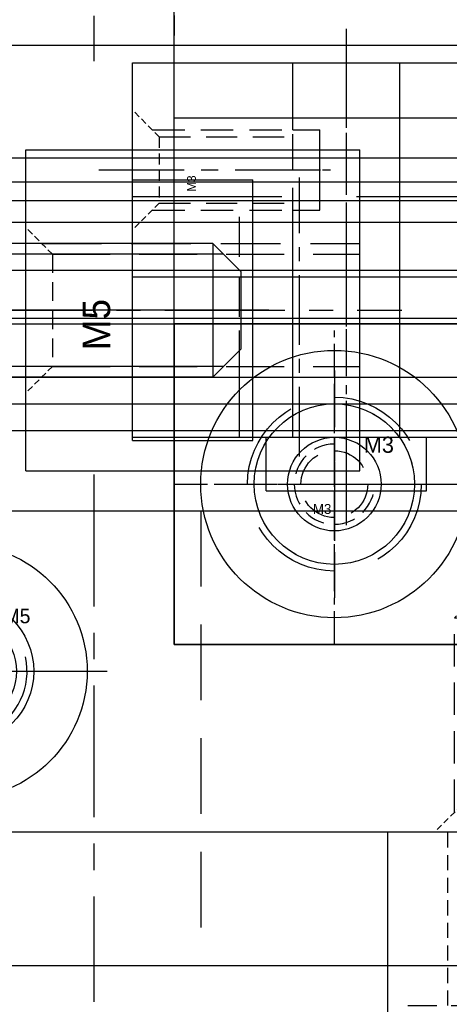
# Model space of a CAD drawing. Header units: millimetres. Extents: x -1657 to 8845, y -11980 to 3013.
# Tile 161 of 256: x 840 to 856, y 660 to 697. Entities that reach past the tile are written whole.
import ezdxf

# ---------------------------------------------------------------- set-up
doc = ezdxf.new("R2010")
doc.units = ezdxf.units.MM
doc.linetypes.add('CENTER', pattern=[2, 1.25, -0.25, 0.25, -0.25])
doc.linetypes.add('DASHED', pattern=[0.75, 0.5, -0.25])
for name, color, linetype in [('图层138', 141, 'Continuous'), ('图层139', 137, 'Continuous'), ('图层148', 112, 'Continuous'), ('图层149', 30, 'Continuous'), ('图层150', 22, 'Continuous'), ('图层151', 51, 'Continuous'), ('图层152', 223, 'Continuous'), ('图层154', 25, 'Continuous'), ('图层159', 83, 'Continuous'), ('图层160', 67, 'Continuous'), ('图层161', 135, 'Continuous'), ('图层162', 17, 'Continuous'), ('图层164', 124, 'Continuous'), ('方管2', 2, 'Continuous'), ('裁切线轨', 252, 'Continuous'), ('装SHELL气缸', 252, 'Continuous')]:
    doc.layers.add(name, color=color, linetype=linetype)

# ---------------------------------------------------------------- blocks, each defined once
blk = doc.blocks.new('228E5')
at = {"layer": '图层149', "color": 4, "linetype": 'DASHED', "ltscale": 0.471405}
for p, q in [((0, 0), (-1, 1)), ((0, -2.475), (-1, -3.475))]:
    blk.add_line(p, q, dxfattribs=at)
at = {"layer": '图层149', "color": 4, "linetype": 'DASHED', "ltscale": 2.420833}
for p, q in [((-0.262, 0.262), (5, 0.262)), ((-0.262, -2.737), (5, -2.737))]:
    blk.add_line(p, q, dxfattribs=at)
at = {"layer": '图层149', "color": 4, "linetype": 'DASHED', "ltscale": 0.825}
blk.add_line((0, 0), (0, -2.475), dxfattribs=at)
at = {"layer": '图层149', "color": 4, "linetype": 'DASHED', "ltscale": 2.333333}
for p, q in [((0, 0), (5, 0)), ((0, -2.475), (5, -2.475))]:
    blk.add_line(p, q, dxfattribs=at)
at = {"layer": '图层149', "color": 1, "linetype": 'CENTER', "ltscale": 2.55}
blk.add_line((-2.258, -1.237), (6.221, -1.237), dxfattribs=at)
at = {"layer": '图层149'}
blk.add_text('M3', height=0.3257, rotation=90, dxfattribs=at).set_placement((1.366, -2.048))
blk = doc.blocks.new('41DEF')
at = {"layer": '裁切线轨', "color": 1, "linetype": 'CENTER', "ltscale": 1.7052}
blk.add_line((-25, 0), (-25, 8.526), dxfattribs=at)
at = {"layer": '裁切线轨', "ltscale": 1.5}
blk.add_line((-85, 7.938), (10, 7.938), dxfattribs=at)
at = {"layer": '裁切线轨', "color": 4, "linetype": 'DASHED', "ltscale": 1.5}
blk.add_line((-28, 3.438), (-28, 7.938), dxfattribs=at)
blk = doc.blocks.new('22F34')
at = {"layer": '图层152', "color": 4, "linetype": 'DASHED', "ltscale": 0.471405}
for p, q in [((0, 0), (-1, 1)), ((0, -4.2), (-1, -5.2))]:
    blk.add_line(p, q, dxfattribs=at)
at = {"layer": '图层152', "color": 4, "linetype": 'DASHED', "ltscale": 4.466667}
for p, q in [((-0.4, 0.4), (11.5, 0.4)), ((-0.4, -4.6), (11.5, -4.6))]:
    blk.add_line(p, q, dxfattribs=at)
at = {"layer": '图层152', "color": 4, "linetype": 'DASHED', "ltscale": 1.4}
blk.add_line((0, 0), (0, -4.2), dxfattribs=at)
at = {"layer": '图层152', "color": 4, "linetype": 'DASHED', "ltscale": 4.333333}
for p, q in [((0, 0), (11.5, 0)), ((0, -4.2), (11.5, -4.2))]:
    blk.add_line(p, q, dxfattribs=at)
at = {"layer": '图层152', "color": 1, "linetype": 'CENTER', "ltscale": 3.6}
blk.add_line((-3, -2.1), (13.076, -2.1), dxfattribs=at)
at = {"layer": '图层152'}
blk.add_text('M5', height=1.0315, rotation=90, dxfattribs=at).set_placement((2.161, -3.593))
blk = doc.blocks.new('5A')
at = {"color": 1, "linetype": 'CENTER'}
for p, q in [((0, 5.75), (0, -5.75)), ((-5.75, 0), (5.75, 0))]:
    blk.add_line(p, q, dxfattribs=at)
for radius in [4.75, 2.75]:
    blk.add_circle((0, 0), radius)
blk.add_text('M5', height=0.56).set_placement((-1.965, -3.658))
blk = doc.blocks.new('5C')
at = {"color": 1, "linetype": 'CENTER'}
for p, q in [((0, 4.5), (0, -4.5)), ((-4.5, 0), (4.5, 0))]:
    blk.add_line(p, q, dxfattribs=at)
blk.add_circle((0, 0), 2.1)
at = {"color": 2, "linetype": 'Continuous'}
blk.add_arc((0, 0), 2.5, 70.7735, 12.493, dxfattribs=at)
blk.add_text('M5', height=0.54).set_placement((1.623, 1.797))
blk = doc.blocks.new('233C7')
at = {"layer": '图层159', "color": 1, "linetype": 'CENTER', "ltscale": 2.329099}
blk.add_line((3.25, -4.911), (3.25, 8.116), dxfattribs=at)
at = {"layer": '图层159', "color": 4, "linetype": 'DASHED', "ltscale": 1.125}
for p, q in [((1.5, 0), (1.5, 6.5)), ((5, 0), (5, 6.5))]:
    blk.add_line(p, q, dxfattribs=at)
at = {"layer": '图层159', "color": 4, "linetype": 'DASHED', "ltscale": 2.166667}
blk.add_line((0, 0), (6.5, 0), dxfattribs=at)
at = {"layer": '图层159', "color": 4, "linetype": 'DASHED', "ltscale": 1.166667}
for p, q in [((0, -3.5), (0, 0)), ((6.5, -3.5), (6.5, 0))]:
    blk.add_line(p, q, dxfattribs=at)
at = {"layer": '图层159', "linetype": 'DASHED', "ltscale": 3}
blk.add_text('M3', height=0.6863, rotation=180, dxfattribs=at).set_placement((4.832, -0.154))
blk = doc.blocks.new('3F')
at = {"color": 4, "linetype": 'DASHED', "ltscale": 0.471405}
for p, q in [((1, 1.237), (0, 2.237)), ((1, -1.237), (0, -2.237))]:
    blk.add_line(p, q, dxfattribs=at)
at = {"color": 4, "linetype": 'DASHED', "ltscale": 2.420833}
for p, q in [((0.738, 1.5), (8, 1.5)), ((0.738, -1.5), (8, -1.5))]:
    blk.add_line(p, q, dxfattribs=at)
at = {"color": 4, "linetype": 'DASHED', "ltscale": 0.123744}
for p, q in [((8, 1.5), (8.262, 1.237)), ((8, -1.5), (8.262, -1.237))]:
    blk.add_line(p, q, dxfattribs=at)
at = {"color": 4, "linetype": 'DASHED'}
blk.add_line((8, 1.5), (8, -1.5), dxfattribs=at)
at = {"color": 4, "linetype": 'DASHED', "ltscale": 1.458333}
for p, q in [((1, 1.237), (9.75, 1.237)), ((1, -1.237), (9.75, -1.237))]:
    blk.add_line(p, q, dxfattribs=at)
at = {"color": 4, "linetype": 'DASHED', "ltscale": 0.825}
for p, q in [((1, 1.237), (1, -1.237)), ((8.262, 1.237), (8.262, -1.237)), ((9.75, 1.237), (9.75, -1.237))]:
    blk.add_line(p, q, dxfattribs=at)
at = {"color": 4, "linetype": 'DASHED', "ltscale": 0.476314}
for p in [(9.75, 1.237), (9.75, -1.237)]:
    blk.add_line(p, (10.464, 0), dxfattribs=at)
at = {"color": 1, "linetype": 'CENTER', "ltscale": 2.408031}
blk.add_line((-0.867, 0), (11.173, 0), dxfattribs=at)
at = {"linetype": 'DASHED'}
blk.add_text('M3', height=0.3465, dxfattribs=at).set_placement((1.789, -0.745))
blk = doc.blocks.new('3P')
at = {"color": 1, "linetype": 'CENTER', "ltscale": 1.7}
for p, q in [((0, 4.25), (0, -4.25)), ((-4.25, 0), (4.25, 0))]:
    blk.add_line(p, q, dxfattribs=at)
at = {"color": 4, "linetype": 'DASHED', "ltscale": 6.803333}
blk.add_circle((0, 0), 3.25, dxfattribs=at)
blk.add_circle((0, 0), 1.75)
blk.add_text('M3', height=0.3706).set_placement((-0.802, -1.114))
blk = doc.blocks.new('3E')
at = {"color": 1, "linetype": 'CENTER', "ltscale": 0.696}
for p, q in [((0, 1.74), (0, -1.74)), ((-1.74, 0), (1.74, 0))]:
    blk.add_line(p, q, dxfattribs=at)
at = {"color": 4, "linetype": 'DASHED', "ltscale": 2.616667}
blk.add_circle((0, 0), 1.25, dxfattribs=at)
at = {"color": 4, "linetype": 'DASHED', "ltscale": 1.57}
blk.add_arc((0, 0), 1.5, 90, 360, dxfattribs=at)
at = {"ltscale": 0.5}
blk.add_text('M3', height=0.6046, dxfattribs=at).set_placement((1.104, 1.171))
blk = doc.blocks.new('2A531')
at = {"layer": '方管2', "color": 4, "linetype": 'DASHED', "ltscale": 280}
blk.add_line((0, -34), (840, -34), dxfattribs=at)
at = {"layer": '方管2', "ltscale": 2.125}
blk.add_line((0, -37), (840, -37), dxfattribs=at)
blk = doc.blocks.new('2BE04')
at = {"layer": '图层138', "lineweight": -3, "ltscale": 1.125}
for p, q in [((0, 0), (250, 0)), ((1, -1), (249, -1))]:
    blk.add_line(p, q, dxfattribs=at)
blk = doc.blocks.new('62F89')
at = {"layer": '装SHELL气缸'}
for p, q in [((189.95, 11.2), (180, 11.2)), ((191, 10.15), (189.95, 11.2)), ((189.95, 11.2), (189.95, 6.2)), ((190.35, 10.8), (180, 10.8)), ((191, 10.15), (191, 7.25)), ((192.052, 8.7), (-1.052, 8.7)), ((191, 7.25), (189.95, 6.2)), ((190.35, 6.6), (180, 6.6)), ((189.95, 6.2), (180, 6.2))]:
    blk.add_line(p, q, dxfattribs=at)

msp = doc.modelspace()

# ---------------------------------------------------------------- linework, layer by layer
at = {"layer": '图层138', "ltscale": 1.375}
for p, q in [((802.7598, 683.4368), (914.7598, 683.4368)), ((802.7598, 678.4368), (914.7598, 678.4368)), ((802.7598, 666.4368), (914.7598, 666.4368))]:
    msp.add_line(p, q, dxfattribs=at)
at = {"layer": '图层139', "ltscale": 1.375}
for p, q in [((802.7598, 691.6368), (914.7598, 691.6368)), ((802.7598, 690.7368), (914.7598, 690.7368)), ((802.7598, 690.0368), (914.7598, 690.0368)), ((802.7598, 689.2368), (914.7598, 689.2368)), ((802.7598, 687.4368), (914.7598, 687.4368))]:
    msp.add_line(p, q, dxfattribs=at)
at = {"layer": '图层148', "color": 1, "linetype": 'CENTER', "ltscale": 1.392}
msp.add_line((852.2098, 680.7068), (852.2098, 687.6668), dxfattribs=at)
at = {"layer": '图层148'}
for p, q in [((844.2098, 681.1868), (844.2098, 687.1868)), ((844.2098, 687.1868), (866.2098, 687.1868)), ((844.2098, 681.1868), (866.2098, 681.1868))]:
    msp.add_line(p, q, dxfattribs=at)
at = {"layer": '图层148', "color": 4, "linetype": 'DASHED', "ltscale": 2}
for p, q in [((848.2098, 681.1868), (848.2098, 687.1868)), ((850.2098, 681.1868), (850.2098, 687.1868)), ((854.2098, 681.1868), (854.2098, 687.1868))]:
    msp.add_line(p, q, dxfattribs=at)
at = {"layer": '图层149', "color": 1, "linetype": 'CENTER', "ltscale": 1.856}
msp.add_line((852.2098, 686.5468), (852.2098, 695.8268), dxfattribs=at)
at = {"layer": '图层149'}
for p, q in [((844.2098, 681.1868), (844.2098, 695.1868)), ((844.2098, 695.1868), (916.2098, 695.1868)), ((844.2098, 687.1868), (866.2098, 687.1868)), ((844.2098, 681.1868), (916.2098, 681.1868))]:
    msp.add_line(p, q, dxfattribs=at)
at = {"layer": '图层149', "color": 4, "linetype": 'DASHED', "ltscale": 2.666667}
for p, q in [((850.2098, 687.1868), (850.2098, 695.1868)), ((854.2098, 687.1868), (854.2098, 695.1868))]:
    msp.add_line(p, q, dxfattribs=at)
at = {"layer": '图层149', "color": 1, "linetype": 'CENTER', "ltscale": 2.088}
msp.add_line((850.4598, 680.4668), (850.4598, 690.9068), dxfattribs=at)
at = {"layer": '图层149', "color": 4, "linetype": 'DASHED', "ltscale": 11.166667}
msp.add_line((844.2098, 690.1868), (911.2098, 690.1868), dxfattribs=at)
at = {"layer": '图层149', "color": 4, "linetype": 'DASHED', "ltscale": 3}
for p, q in [((848.2098, 681.1868), (848.2098, 690.1868)), ((852.7098, 681.1868), (852.7098, 690.1868))]:
    msp.add_line(p, q, dxfattribs=at)
at = {"layer": '图层150', "color": 1, "linetype": 'CENTER', "ltscale": 3.712}
msp.add_line((852.2098, 677.9068), (852.2098, 696.4668), dxfattribs=at)
at = {"layer": '图层150'}
for p, q in [((850.2098, 695.1868), (854.2098, 695.1868)), ((850.2098, 692.6868), (850.2098, 695.1868)), ((854.2098, 681.1868), (854.2098, 695.1868)), ((850.2098, 692.6868), (851.2098, 692.6868)), ((851.2098, 689.6868), (851.2098, 692.6868)), ((850.2098, 681.1868), (850.2098, 689.6868)), ((850.2098, 689.6868), (851.2098, 689.6868)), ((849.2098, 681.1868), (855.2098, 681.1868)), ((849.2098, 679.1868), (849.2098, 681.1868)), ((855.2098, 679.1868), (855.2098, 681.1868)), ((849.2098, 679.1868), (855.2098, 679.1868))]:
    msp.add_line(p, q, dxfattribs=at)
at = {"layer": '图层150', "color": 1, "linetype": 'CENTER', "ltscale": 0.362128}
msp.add_line((849.8045, 691.1868), (851.6151, 691.1868), dxfattribs=at)
at = {"layer": '图层151', "color": 1, "linetype": 'CENTER', "ltscale": 3.944}
msp.add_line((842.7598, 679.7968), (842.7598, 660.0768), dxfattribs=at)
at = {"layer": '图层151', "ltscale": 1.5}
for p, q in [((802.7598, 678.4368), (914.7598, 678.4368)), ((802.7598, 666.4368), (914.7598, 666.4368)), ((802.7598, 661.4368), (914.7598, 661.4368))]:
    msp.add_line(p, q, dxfattribs=at)
at = {"layer": '图层151', "color": 4, "linetype": 'DASHED', "ltscale": 5.666667}
msp.add_line((846.7598, 678.4368), (846.7598, 661.4368), dxfattribs=at)
at = {"layer": '图层152', "ltscale": 3}
for p, q in [((840.2098, 679.9368), (840.2098, 691.9368)), ((840.2098, 691.9368), (852.7098, 691.9368)), ((852.7098, 679.9368), (852.7098, 691.9368)), ((844.2098, 681.0635), (844.2098, 690.8102)), ((844.2098, 690.8102), (848.7098, 690.8102)), ((848.7098, 681.0635), (848.7098, 690.8102)), ((844.2098, 681.0635), (848.7098, 681.0635)), ((840.2098, 679.9368), (852.7098, 679.9368))]:
    msp.add_line(p, q, dxfattribs=at)
at = {"layer": '图层154', "color": 4, "linetype": 'DASHED', "ltscale": 18.666667}
msp.add_line((802.7598, 690.7368), (914.7598, 690.7368), dxfattribs=at)
at = {"layer": '图层154', "ltscale": 4.5}
msp.add_line((802.7598, 685.6368), (914.7598, 685.6368), dxfattribs=at)
at = {"layer": '图层159', "ltscale": 1.625}
for p, q in [((853.7598, 656.4368), (853.7598, 666.4368)), ((853.7598, 666.4368), (861.7598, 666.4368))]:
    msp.add_line(p, q, dxfattribs=at)
at = {"layer": '图层160', "ltscale": 2}
for p, q in [((899.7598, 685.4368), (845.7598, 685.4368)), ((845.7598, 685.4368), (845.7598, 673.4368)), ((899.7598, 673.4368), (845.7598, 673.4368))]:
    msp.add_line(p, q, dxfattribs=at)
at = {"layer": '图层160', "color": 1, "linetype": 'CENTER'}
for p, q in [((851.7598, 675.8368), (851.7598, 683.0368)), ((848.1598, 679.4368), (855.3598, 679.4368))]:
    msp.add_line(p, q, dxfattribs=at)
at = {"layer": '图层160', "ltscale": 1.625}
msp.add_circle((851.7598, 679.4368), 3, dxfattribs=at)
at = {"layer": '图层161', "color": 1, "linetype": 'CENTER'}
for p, q in [((851.7598, 673.4368), (851.7598, 685.4368)), ((845.7598, 679.4368), (857.7598, 679.4368))]:
    msp.add_line(p, q, dxfattribs=at)
at = {"layer": '图层161', "ltscale": 1.5}
msp.add_circle((851.7598, 679.4368), 5, dxfattribs=at)
at = {"layer": '图层161', "color": 4, "linetype": 'DASHED', "ltscale": 3.14}
msp.add_circle((851.7598, 679.4368), 3, dxfattribs=at)
at = {"layer": '图层162', "ltscale": 2.5}
for p, q in [((845.7598, 673.4368), (845.7598, 713.4368)), ((845.7598, 693.1368), (899.7598, 693.1368)), ((845.7598, 673.4368), (857.7598, 673.4368))]:
    msp.add_line(p, q, dxfattribs=at)
at = {"layer": '图层162', "color": 1, "linetype": 'CENTER'}
for p, q in [((851.7598, 675.8368), (851.7598, 683.0368)), ((848.1598, 679.4368), (855.3598, 679.4368))]:
    msp.add_line(p, q, dxfattribs=at)
at = {"layer": '图层162', "ltscale": 2.5}
msp.add_circle((851.7598, 679.4368), 3, dxfattribs=at)
at = {"layer": '图层164', "ltscale": 1.5}
for q in [(845.7598, 728.1368), (899.7598, 693.1368)]:
    msp.add_line((845.7598, 693.1368), q, dxfattribs=at)

# ---------------------------------------------------------------- block references
at = {"layer": '图层138', "ltscale": 1.125}
msp.add_blockref('2BE04', (674.2951, 682.4368), dxfattribs=at)
at = {"layer": '图层138', "ltscale": 4.5}
msp.add_blockref('5A', (837.7598, 672.4368), dxfattribs=at)
at = {"layer": '图层138', "ltscale": 1.625, "rotation": 90}
msp.add_blockref('3F', (857.7598, 666.4368), dxfattribs=at)
at = {"layer": '图层149'}
msp.add_blockref('228E5', (845.2098, 692.4243), dxfattribs=at)
at = {"layer": '图层151', "ltscale": 4.5}
msp.add_blockref('5C', (837.7598, 672.4368), dxfattribs=at)
at = {"layer": '图层152', "ltscale": 3}
msp.add_blockref('22F34', (841.2098, 688.0368), dxfattribs=at)
at = {"layer": '图层159', "ltscale": 1.625}
msp.add_blockref('233C7', (854.5098, 659.9368), dxfattribs=at)
at = {"layer": '图层160', "ltscale": 1.5}
msp.add_blockref('3P', (851.7598, 679.4368), dxfattribs=at)
at = {"layer": '图层161', "ltscale": 2.5}
msp.add_blockref('3E', (851.7598, 679.4368), dxfattribs=at)
at = {"layer": '方管2', "ltscale": 2.125}
msp.add_blockref('2A531', (121.5098, 719.4368), dxfattribs=at)
at = {"layer": '裁切线轨', "ltscale": 2.138047, "rotation": 180}
msp.add_blockref('41DEF', (817.7598, 703.7748), dxfattribs=at)
at = {"layer": '装SHELL气缸'}
msp.add_blockref('62F89', (657.2598, 677.2368), dxfattribs=at)

doc.saveas('drawing.dxf')
